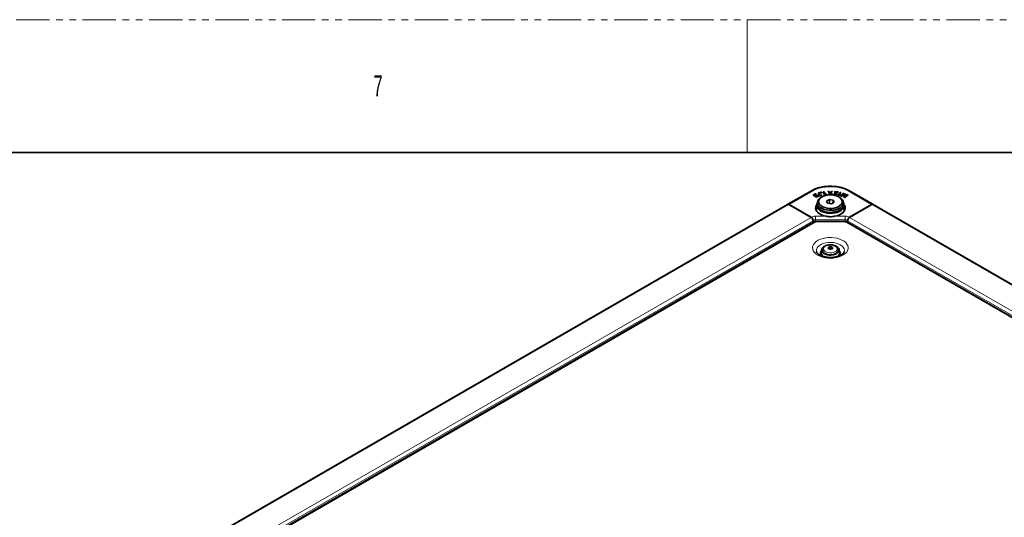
# Model space of a CAD drawing. Header units: millimetres. Extents: x 0 to 1118, y 0 to 864.
# Tile 173 of 256: x 140 to 329, y 768 to 864. Entities that reach past the tile are written whole.
import ezdxf

# ---------------------------------------------------------------- set-up
doc = ezdxf.new("R2010")
doc.units = ezdxf.units.MM
doc.linetypes.add('PHANTOM', pattern=[12.7, 6.35, -1.27, 1.27, -1.27, 1.27, -1.27])
doc.styles.add('SLDTEXTSTYLE1', font='TXT', dxfattribs={"width": 0.6})

msp = doc.modelspace()

# ---------------------------------------------------------------- linework, layer by layer
at = {"color": 7, "linetype": 'PHANTOM', "lineweight": 18}
msp.add_line((0, 863.6), (1117.6, 863.6), dxfattribs=at)
at = {"color": 7, "linetype": 'Continuous', "lineweight": 18}
for p, q in [((279.4, 863.6), (279.4, 838.2)), ((291.9261, 830.8667), (287.4215, 828.2662)), ((295.1689, 830.5343), (295.1708, 830.637)), ((295.3779, 830.535), (295.3759, 830.6376)), ((297.7776, 829.9997), (297.7762, 830.1028)), ((298.2875, 829.8472), (298.2857, 829.95)), ((303.1729, 828.2662), (298.6683, 830.8667)), ((157.3192, 753.1597), (287.3738, 828.2387)), ((287.1651, 828.2804), (287.1592, 828.2838)), ((303.2206, 828.2387), (398.2735, 773.3658)), ((303.4353, 828.2838), (303.4294, 828.2804)), ((161.5922, 750.693), (291.6468, 825.7719)), ((161.9457, 750.0806), (292.0003, 825.1596)), ((162.554, 749.9113), (292.3643, 824.8492)), ((292.4473, 826.0046), (294.4821, 826.0046)), ((292.4473, 826.0046), (292.4473, 825.3369)), ((298.1472, 825.3369), (292.4473, 825.3369)), ((292.4473, 825.3369), (292.4562, 824.9983)), ((292.6118, 824.9084), (292.6118, 825.0093)), ((292.6118, 824.9084), (297.9827, 824.9084)), ((296.1123, 826.0046), (298.1472, 826.0046)), ((297.9827, 824.9084), (297.9827, 825.0093)), ((298.1382, 824.9951), (298.1472, 825.3369)), ((298.1472, 826.0046), (298.1472, 825.3369)), ((298.2302, 824.8492), (393.0386, 770.1174)), ((298.5941, 825.1596), (393.6469, 770.2867)), ((298.9477, 825.7719), (394.0005, 770.8991))]:
    msp.add_line(p, q, dxfattribs=at)
at = {"color": 7, "linetype": 'Continuous', "lineweight": 35}
for p, q in [((12.7, 838.2), (1104.9, 838.2)), ((287.1697, 828.2899), (291.6779, 830.8924)), ((292.2425, 830.0851), (292.2403, 829.9832)), ((292.2617, 830.1446), (292.2605, 830.2477)), ((292.2707, 829.9135), (292.2725, 830.0162)), ((292.7622, 829.8327), (292.4376, 829.7058)), ((292.5665, 830.2241), (292.5171, 830.3065)), ((292.6219, 829.9167), (292.6207, 830.0179)), ((292.6727, 829.9397), (292.7622, 829.8327)), ((292.8955, 829.7733), (292.7303, 829.9634)), ((292.9635, 829.7999), (292.731, 830.0676)), ((292.765, 829.7302), (292.7622, 829.8327)), ((293.0039, 830.4731), (292.9985, 829.8992)), ((292.9985, 829.8992), (293.0516, 829.8346)), ((293.0061, 830.3702), (293.0016, 829.8955)), ((293.1881, 830.5236), (293.0039, 830.4731)), ((293.0061, 830.3702), (293.0039, 830.4731)), ((293.1842, 830.419), (293.0061, 830.3702)), ((293.0516, 829.8346), (293.6708, 830.0044)), ((293.1651, 829.8682), (293.1673, 829.9706)), ((293.1668, 829.8662), (293.1651, 829.8682)), ((293.1673, 829.9706), (293.1881, 830.5236)), ((293.1686, 829.9689), (293.1673, 829.9706)), ((293.1676, 829.8664), (293.1686, 829.9689)), ((293.6022, 830.0878), (293.1686, 829.9689)), ((293.6307, 830.5259), (293.413, 830.4705)), ((293.471, 830.5995), (293.4709, 830.5996)), ((293.4709, 830.4961), (293.471, 830.5995)), ((293.4709, 830.4961), (293.4709, 830.4961)), ((293.6011, 829.9853), (293.6022, 830.0878)), ((293.6708, 830.0044), (293.6022, 830.0878)), ((293.6231, 830.5037), (293.6241, 830.5545)), ((294.1257, 830.6881), (293.9437, 830.6643)), ((293.9437, 830.6643), (294.1694, 830.0905)), ((294.124, 830.5845), (293.9824, 830.566)), ((294.124, 830.5845), (294.1257, 830.6881)), ((294.3111, 830.1091), (294.124, 830.5845)), ((294.3128, 830.2123), (294.1257, 830.6881)), ((294.1694, 830.0905), (294.3269, 830.1112)), ((294.3112, 830.1091), (294.3128, 830.2123)), ((294.3159, 830.2127), (294.3128, 830.2123)), ((294.477, 830.2896), (294.3159, 830.2127)), ((294.3169, 830.1098), (294.3159, 830.2127)), ((294.4762, 830.1855), (294.3178, 830.11)), ((294.3269, 830.1112), (294.5414, 830.2117)), ((294.4762, 830.1855), (294.477, 830.2896)), ((294.4788, 830.1824), (294.4762, 830.1855)), ((294.5414, 830.2117), (294.477, 830.2896)), ((295.0549, 830.7579), (294.8323, 830.7573)), ((294.8323, 830.7573), (295.1566, 830.4459)), ((295.1566, 830.4459), (294.8503, 830.1471)), ((294.8503, 830.1471), (295.0714, 830.1478)), ((295.0537, 830.6546), (294.9395, 830.6543)), ((295.1591, 830.3439), (294.9578, 830.1475)), ((295.0537, 830.6546), (295.0549, 830.7579)), ((295.1689, 830.5343), (295.0537, 830.6546)), ((295.1708, 830.637), (295.0549, 830.7579)), ((295.0714, 830.1478), (295.1832, 830.274)), ((295.1591, 830.3439), (295.1566, 830.4459)), ((295.2655, 830.3765), (295.2685, 830.3765)), ((295.2753, 830.419), (295.2766, 830.5223)), ((295.283, 830.419), (295.2753, 830.419)), ((295.2815, 830.5223), (295.2766, 830.5223)), ((295.283, 830.419), (295.2815, 830.5223)), ((295.3574, 830.2745), (295.4729, 830.149)), ((295.4799, 830.7592), (295.3759, 830.6376)), ((295.4813, 830.6559), (295.3779, 830.535)), ((295.3877, 830.3482), (295.3902, 830.4502)), ((295.5886, 830.1494), (295.3877, 830.3482)), ((295.3902, 830.4502), (295.701, 830.7599)), ((295.694, 830.1497), (295.3902, 830.4502)), ((295.4729, 830.149), (295.694, 830.1497)), ((295.701, 830.7599), (295.4799, 830.7592)), ((295.4813, 830.6559), (295.4799, 830.7592)), ((295.597, 830.6562), (295.4813, 830.6559)), ((296.0034, 830.2145), (296.0013, 830.3168)), ((296.1319, 830.7302), (296.0981, 830.6399)), ((296.0981, 830.6399), (296.5073, 830.5889)), ((296.8078, 830.6458), (296.1319, 830.7302)), ((296.1334, 830.6355), (296.1319, 830.7302)), ((296.1926, 830.2555), (296.1905, 830.1532)), ((296.3349, 830.082), (296.3354, 830.1853)), ((296.5066, 830.5871), (296.403, 830.5546)), ((296.4041, 830.4515), (296.403, 830.5546)), ((296.5073, 830.5889), (296.5066, 830.5871)), ((296.5086, 830.4842), (296.5066, 830.5871)), ((296.5099, 830.4877), (296.5073, 830.5889)), ((296.71, 830.5547), (296.5075, 830.5799)), ((296.5926, 830.1226), (296.5662, 830.2064)), ((296.6415, 830.5313), (296.7829, 830.5795)), ((297.1402, 830.5788), (296.7766, 830.0292)), ((296.7766, 830.0292), (296.9275, 829.9959)), ((296.7829, 830.5795), (296.8078, 830.6458)), ((297.1415, 830.4751), (296.8376, 830.0158)), ((296.9275, 829.9959), (297.2025, 830.0109)), ((297.0107, 830.0005), (297.013, 830.0846)), ((297.013, 830.0846), (297.3145, 830.5404)), ((297.0159, 830.084), (297.013, 830.0846)), ((297.0157, 830.0007), (297.0159, 830.084)), ((297.2238, 830.0963), (297.0159, 830.084)), ((297.3145, 830.5404), (297.1402, 830.5788)), ((297.1415, 830.4751), (297.1402, 830.5788)), ((297.2548, 830.4502), (297.1415, 830.4751)), ((297.2025, 830.0109), (297.2238, 830.0963)), ((297.7276, 830.4406), (297.2194, 829.9044)), ((297.2194, 829.9044), (297.4322, 829.8277)), ((297.7284, 830.3367), (297.2934, 829.8777)), ((297.4322, 829.8277), (297.7803, 829.9903)), ((297.4485, 829.8421), (297.4515, 829.9445)), ((297.4559, 829.8394), (297.4485, 829.8421)), ((297.4556, 829.943), (297.4515, 829.9445)), ((297.4559, 829.8394), (297.4556, 829.943)), ((297.6762, 830.1656), (297.8872, 830.383)), ((297.8872, 830.383), (297.7276, 830.4406)), ((297.7284, 830.3367), (297.7276, 830.4406)), ((297.8128, 830.3063), (297.7284, 830.3367)), ((298.1492, 830.28), (297.7762, 830.1028)), ((298.0314, 830.1203), (297.7776, 829.9997)), ((297.9567, 829.9278), (297.8485, 829.6775)), ((297.9588, 829.8254), (297.8886, 829.663)), ((297.9588, 829.8254), (297.9567, 829.9278)), ((298.0639, 829.5998), (298.6838, 830.0957)), ((298.0649, 830.1386), (298.0686, 830.1372)), ((298.1494, 830.1763), (298.0677, 830.1375)), ((298.0712, 830.0356), (298.0686, 830.1372)), ((298.2755, 830.2344), (298.1492, 830.28)), ((298.1494, 830.1763), (298.1492, 830.28)), ((298.2353, 830.1453), (298.1494, 830.1763)), ((298.1562, 829.9701), (298.2755, 830.2344)), ((298.5309, 830.1508), (298.2857, 829.95)), ((298.5315, 830.0471), (298.2875, 829.8472)), ((298.6838, 830.0957), (298.5309, 830.1508)), ((298.5315, 830.0471), (298.5309, 830.1508)), ((298.5946, 830.0243), (298.5315, 830.0471)), ((298.9166, 830.8924), (303.4247, 828.2899)), ((157.0692, 753.1845), (287.1238, 828.2634)), ((287.1486, 828.2777), (287.1248, 828.264)), ((287.1486, 828.2777), (287.1592, 828.2838)), ((287.1514, 828.2761), (287.1486, 828.2777)), ((287.1592, 828.2838), (287.1697, 828.2899)), ((287.1803, 828.2838), (287.1697, 828.2899)), ((287.3738, 828.2387), (291.6468, 825.7719)), ((291.6376, 825.8323), (287.4215, 828.2662)), ((292.4376, 829.7058), (292.5272, 829.6293)), ((292.765, 829.7302), (292.5209, 829.6348)), ((292.5272, 829.6293), (292.9635, 829.7999)), ((292.6597, 828.0835), (292.6597, 827.0138)), ((292.7972, 828.5938), (292.7972, 828.1855)), ((293.706, 829.7163), (293.5292, 829.6142)), ((295.1059, 829.2102), (294.5831, 828.9084)), ((294.5831, 828.9084), (294.7745, 828.4962)), ((294.7745, 828.4962), (295.4886, 828.3857)), ((295.82, 829.0997), (295.1059, 829.2102)), ((295.1083, 828.4445), (295.1059, 829.2102)), ((295.4886, 828.3857), (296.0113, 828.6875)), ((295.8154, 828.5744), (295.82, 829.0997)), ((296.0113, 828.6875), (295.82, 829.0997)), ((297.0653, 829.6142), (296.8885, 829.7163)), ((297.7972, 828.1855), (297.7972, 828.5938)), ((297.8485, 829.6775), (298.0639, 829.5998)), ((297.9347, 827.0138), (297.9347, 828.0835)), ((298.026, 829.6337), (298.0286, 829.7364)), ((298.0322, 829.6317), (298.026, 829.6337)), ((298.0315, 829.7355), (298.0286, 829.7364)), ((298.0322, 829.6317), (298.0315, 829.7355)), ((303.2206, 828.2387), (298.9477, 825.7719)), ((298.9568, 825.8323), (303.1729, 828.2662)), ((303.4247, 828.2899), (303.4142, 828.2838)), ((303.4247, 828.2899), (303.4353, 828.2838)), ((303.4353, 828.2838), (303.4458, 828.2777)), ((303.4458, 828.2777), (303.4431, 828.2761)), ((303.4458, 828.2777), (303.4696, 828.264)), ((303.4706, 828.2634), (398.5235, 773.3906)), ((292.6597, 827.2453), (292.6017, 827.125)), ((297.9927, 827.125), (297.9347, 827.2453)), ((292.0893, 824.8764), (162.2791, 749.9386)), ((292.0003, 825.1596), (292.0003, 824.8251)), ((292.0003, 824.8932), (292.0031, 824.8267)), ((297.9827, 825.0093), (292.6118, 825.0093)), ((295.2604, 825.917), (295.9552, 825.9794)), ((393.3136, 770.1447), (298.5051, 824.8764)), ((298.5941, 824.8932), (298.5913, 824.8267)), ((298.5941, 825.1596), (298.5941, 824.8251)), ((292.6391, 819.2665), (292.6457, 819.2368)), ((293.6127, 819.6092), (293.5503, 818.9989)), ((293.7972, 819.5614), (293.7972, 819.3885)), ((294.9269, 820.084), (294.9269, 819.8154)), ((295.3295, 819.7686), (295.168, 819.7234)), ((295.3295, 820.1967), (295.3295, 819.7686)), ((295.425, 819.7312), (295.3295, 819.7686)), ((296.7972, 819.3885), (296.7972, 819.5614)), ((297.0442, 818.9989), (296.9818, 819.6092))]:
    msp.add_line(p, q, dxfattribs=at)
at = {"color": 7, "linetype": 'Continuous', "lineweight": 35, "flags": 128}
for points in [[(292.5158, 830.2177), (292.5163, 830.2547), (292.5171, 830.3065)], [(292.7303, 829.9634), (292.7307, 830.0155), (292.731, 830.0676)], [(296.8882, 829.7164), (296.5354, 829.8825), (296.1319, 830.0042), (295.6942, 830.0765), (295.2402, 830.0964), (294.7886, 830.0632), (294.3578, 829.9782), (293.9655, 829.8449), (293.6277, 829.6687), (293.3582, 829.4569), (293.1682, 829.2181), (293.0653, 828.962), (293.0537, 828.6993), (293.134, 828.4406), (293.3029, 828.1966), (293.5534, 827.9771), (293.8754, 827.7913), (294.2555, 827.6467), (294.6783, 827.5492), (295.1264, 827.5028), (295.5815, 827.5095), (296.025, 827.5689), (296.4386, 827.6786), (296.8056, 827.8341), (297.1108, 828.0292), (297.3417, 828.2556), (297.489, 828.5043), (297.5465, 828.765), (297.5119, 829.0271), (297.3867, 829.2798), (297.1759, 829.5127), (296.8882, 829.7164)], [(293.4709, 830.4961), (293.4709, 830.5354), (293.4709, 830.5675), (293.4709, 830.5996)], [(296.5646, 830.1025), (296.5654, 830.1545), (296.5662, 830.2064)], [(294.4821, 826.0046), (294.0136, 826.1128), (293.5857, 826.2673), (293.2119, 826.463), (292.9042, 826.6939), (292.6722, 826.9526), (292.5232, 827.2309), (292.4621, 827.5201), (292.4907, 827.8109), (292.6081, 828.0943), (292.6655, 828.1842)], [(292.6597, 828.0522), (292.6555, 828.045), (292.5401, 827.7666), (292.512, 827.4809), (292.5721, 827.1968), (292.7184, 826.9234), (292.9463, 826.6693), (293.2487, 826.4424), (293.3445, 826.3853)], [(297.7972, 828.5687), (297.8647, 828.4321), (297.9319, 828.1538), (297.9094, 827.8731), (297.798, 827.5996), (297.6014, 827.3426), (297.3263, 827.1108), (296.9822, 826.9121), (296.5806, 826.7533), (296.1354, 826.6398), (295.6616, 826.5755), (295.1754, 826.5625), (294.6934, 826.6013), (294.2319, 826.6906), (293.8067, 826.8273), (293.4322, 827.0068), (293.1213, 827.223), (292.8845, 827.4685), (292.7298, 827.7349), (292.6625, 828.0131), (292.685, 828.2938), (292.7964, 828.5673), (292.7972, 828.5687)], [(292.7972, 828.33), (292.7911, 828.289), (292.8025, 828.0133), (292.904, 827.7439), (293.0921, 827.4904), (293.3598, 827.2621), (293.6975, 827.0671), (294.0931, 826.9125), (294.5322, 826.804), (294.9989, 826.7454), (295.4765, 826.7388), (295.9475, 826.7845), (296.395, 826.8809), (296.8029, 827.0244), (297.1564, 827.2099), (297.4426, 827.4306), (297.6513, 827.6787), (297.7749, 827.945), (297.809, 828.2201), (297.7972, 828.33)], [(297.065, 829.6143), (297.3676, 829.4027), (297.5954, 829.1619), (297.7401, 828.9006), (297.7965, 828.6282), (297.7626, 828.3545), (297.6396, 828.0895), (297.4319, 827.8427), (297.1471, 827.623), (296.7954, 827.4384), (296.3896, 827.2956), (295.9443, 827.1998), (295.4756, 827.1543), (295.0004, 827.1608), (294.536, 827.2191), (294.0991, 827.3271), (293.7055, 827.4809), (293.3694, 827.6749), (293.103, 827.9021), (292.9159, 828.1544), (292.8149, 828.4225), (292.8036, 828.6968), (292.8824, 828.9673), (293.0485, 829.2244), (293.2959, 829.4587), (293.5292, 829.6142)], [(293.5295, 827.165), (293.896, 826.9903), (294.3131, 826.8588), (294.7658, 826.7753), (295.2377, 826.7427), (295.7118, 826.7623), (296.1709, 826.8333), (296.5984, 826.9532), (296.9789, 827.1176), (297.2986, 827.3206), (297.5459, 827.5549), (297.712, 827.812), (297.7909, 828.0826), (297.7972, 828.1855)], [(297.9289, 828.1842), (297.9864, 828.0943), (298.1038, 827.8109), (298.1324, 827.5201), (298.0712, 827.2309), (297.9223, 826.9526), (297.6903, 826.6939), (297.3825, 826.463), (297.0088, 826.2673), (296.5809, 826.1128), (296.1123, 826.0046)], [(297.2499, 826.3853), (297.3458, 826.4424), (297.6481, 826.6693), (297.876, 826.9234), (298.0223, 827.1968), (298.0824, 827.4809), (298.0543, 827.7666), (297.939, 828.045), (297.9347, 828.0522)], [(294.3502, 818.7455), (294.0537, 818.8933), (293.8241, 819.0766), (293.674, 819.2855), (293.6114, 819.5088), (293.6396, 819.7344), (293.7573, 819.9502), (293.9579, 820.1444), (294.2308, 820.3068), (294.5071, 820.4126)], [(293.9658, 820.0375), (293.8966, 819.9676), (293.7649, 819.762), (293.7223, 819.5442), (293.7712, 819.3268), (293.9088, 819.1226), (294.1271, 818.9432), (294.4134, 818.7992)], [(293.7624, 819.3477), (293.7649, 819.3537), (293.7984, 819.4229)], [(293.7972, 819.3885), (293.804, 819.3061), (293.821, 819.2348)], [(296.1713, 820.3851), (296.4, 820.2892), (296.6648, 820.1225), (296.8559, 819.9251), (296.963, 819.7075), (296.9803, 819.4815), (296.9069, 819.2593), (296.7467, 819.0529), (296.5083, 818.8734), (296.2046, 818.7305), (295.8521, 818.6318), (295.4696, 818.5827), (295.0778, 818.5859), (294.6979, 818.6411), (294.3502, 818.7455), (294.3502, 818.7455)], [(294.4134, 818.7992), (294.751, 818.699), (295.1204, 818.6483), (295.5001, 818.6501), (295.868, 818.7044), (296.2027, 818.8078), (296.4848, 818.9546), (296.6979, 819.136), (296.8295, 819.3416), (296.8722, 819.5594), (296.8233, 819.7767), (296.6857, 819.981), (296.5609, 820.0945)], [(296.7734, 819.2348), (296.7965, 819.3622), (296.7972, 819.3885)], [(296.796, 819.4229), (296.8233, 819.3685), (296.832, 819.3477)]]:
    msp.add_lwpolyline(points, dxfattribs=at)
at = {"color": 7, "linetype": 'Continuous', "lineweight": 18, "flags": 128}
for points in [[(292.8814, 818.5654), (293.3002, 818.3598), (293.7707, 818.1956), (294.2808, 818.0771), (294.8172, 818.0073), (295.366, 817.9881), (295.9131, 818.0201), (296.4442, 818.1022), (296.9456, 818.2325), (297.4043, 818.4075), (297.8084, 818.6227), (298.1475, 818.8726), (298.4127, 819.1506), (298.5973, 819.4496), (298.6964, 819.7618), (298.7075, 820.0792), (298.6303, 820.3934), (298.4667, 820.6965), (298.221, 820.9804), (297.8996, 821.238), (297.5108, 821.4624), (297.0647, 821.6479), (296.5728, 821.7898), (296.0479, 821.8842), (295.5035, 821.9288), (294.9538, 821.9224), (294.413, 821.8652), (293.895, 821.7586), (293.4134, 821.6055), (292.9806, 821.4097), (292.6078, 821.1764), (292.3046, 820.9116), (292.079, 820.6222), (291.9367, 820.3156), (291.8814, 819.9998), (291.9146, 819.6829), (292.0354, 819.3733), (292.2407, 819.0788), (292.5251, 818.8072), (292.8814, 818.5654)], [(297.9545, 819.2627), (297.9714, 819.5211), (297.9031, 819.8035), (297.7461, 820.0739), (297.5058, 820.3231), (297.1902, 820.5425), (296.8101, 820.7247), (296.3785, 820.8635), (295.9101, 820.9541), (295.4209, 820.9935), (294.9274, 820.9803), (294.4465, 820.915), (293.9946, 820.7998), (293.587, 820.6387), (293.2377, 820.437), (292.9585, 820.2017), (292.759, 819.9408), (292.6459, 819.6632), (292.6231, 819.3784), (292.6391, 819.2665)], [(294.5576, 819.143), (294.8652, 819.0539), (295.2021, 819.0139), (295.5456, 819.0255), (295.8721, 819.0881), (296.1595, 819.1973), (296.3881, 819.3458), (296.5423, 819.5233), (296.6117, 819.7178), (296.5915, 819.9161), (296.4832, 820.1046), (296.2939, 820.2705), (296.0368, 820.4025), (295.7293, 820.4915), (295.3923, 820.5316), (295.0489, 820.5199), (294.7223, 820.4573), (294.435, 820.3481), (294.2064, 820.1997), (294.0521, 820.0221), (293.9827, 819.8276), (294.0029, 819.6293), (294.1113, 819.4408), (294.3005, 819.275), (294.5576, 819.143)], [(296.7972, 819.5662), (296.779, 819.4269), (296.6745, 819.2183), (296.4835, 819.0314), (296.2179, 818.8777), (295.8944, 818.767), (295.5335, 818.7063), (295.1577, 818.6992), (294.7907, 818.7463), (294.4555, 818.8447)]]:
    msp.add_lwpolyline(points, dxfattribs=at)
at = {"color": 7, "linetype": 'Continuous', "lineweight": 35}
for centre, radius, start, end in [((287.2274, 828.0342), 0.2515, 54.381827, 114.313952), ((294.0305, 828.2975), 1.2383, 185.186551, 246.13359), ((303.3671, 828.0342), 0.2515, 65.686048, 125.618173), ((291.2327, 825.1246), 0.7684, 2.605478, 57.394522), ((299.3617, 825.1246), 0.7684, 122.605478, 177.394522), ((294.332, 818.9788), 0.782, 178.52814, 239.562411), ((307.6526, 818.3586), 12.8421, 172.278601, 173.437046), ((293.6125, 816.005), 4.0307, 65.79668, 71.452313), ((296.2877, 815.9969), 4.3077, 102.852684, 108.415938), ((296.6258, 815.5943), 4.3077, 102.852684, 108.415938), ((294.0474, 816.3753), 4.0307, 65.79668, 71.452313), ((308.4256, 818.3263), 12.8421, 172.278601, 173.437046), ((296.2473, 818.9893), 0.797, 302.76854, 0.688494)]:
    msp.add_arc(centre, radius, start, end, dxfattribs=at)
at = {"color": 7, "linetype": 'Continuous', "lineweight": 18}
for centre, radius, start, end in [((292.2032, 824.6243), 0.2766, 54.382423, 114.307119), ((292.6017, 824.4035), 0.505, 88.855903, 118.040239), ((297.9928, 824.4035), 0.505, 61.959761, 91.144097), ((298.3913, 824.6243), 0.2766, 65.692881, 125.617577), ((294.1024, 818.9414), 0.7357, 133.151211, 222.247856), ((294.661, 819.6954), 0.8752, 189.328486, 256.420706), ((296.4731, 818.9403), 0.7495, 316.996994, 45.853263)]:
    msp.add_arc(centre, radius, start, end, dxfattribs=at)
at = {"color": 7, "linetype": 'Continuous', "lineweight": 35}
for centre, major_axis, start_param, end_param in [((287.4153, 827.8544), (-0.2433, 0.4369), 5.50690649, 6.29230465), ((303.1791, 827.8544), (0.2433, 0.4369), 6.27406596, 7.05946412)]:
    msp.add_ellipse(centre, major_axis=major_axis, ratio=0.58736705, start_param=start_param, end_param=end_param, dxfattribs=at)
for points, knots in [([(291.6778, 830.8924), (291.8005, 830.9584), (292.1343, 831.1379), (292.7625, 831.3798), (293.5599, 831.5861), (294.4168, 831.7124), (295.363, 831.7582), (296.3092, 831.7024), (297.2115, 831.5469), (298.0949, 831.3032), (298.6174, 831.042), (298.9166, 830.8924)], [0, 0, 0, 0, 0.06270516, 0.17057996, 0.28166503, 0.38942844, 0.50041679, 0.63526962, 0.74228445, 0.85242448, 1, 1, 1, 1]), ([(292.2605, 830.2477), (292.2055, 830.2213), (292.1185, 830.1797), (292.0611, 830.0963), (292.0547, 830.0258), (292.0849, 829.9752), (292.111, 829.9508), (292.1167, 829.9455)], [0, 0, 0, 0, 0.34885313, 0.55093203, 0.75333106, 0.94633285, 1, 1, 1, 1]), ([(292.2617, 830.1446), (292.2054, 830.1187), (292.1209, 830.0798), (292.0874, 830.0217), (292.0762, 830.0023)], [0, 0, 0, 0, 0.66670783, 1, 1, 1, 1]), ([(292.1167, 829.9455), (292.1319, 829.934), (292.1665, 829.9075), (292.2415, 829.8776), (292.3163, 829.8649), (292.3602, 829.865), (292.3722, 829.865)], [0, 0, 0, 0, 0.247593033, 0.566284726, 0.881741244, 1, 1, 1, 1]), ([(292.2707, 829.9135), (292.2598, 829.926), (292.2409, 829.9476), (292.2353, 829.9733), (292.2404, 829.9832), (292.2404, 829.9832)], [0, 0, 0, 0, 0.57694384, 0.9979419, 1, 1, 1, 1]), ([(292.2725, 830.0162), (292.2611, 830.0288), (292.2413, 830.0505), (292.2396, 830.0858), (292.259, 830.12), (292.2955, 830.1526), (292.334, 830.1695), (292.351, 830.1769)], [0, 0, 0, 0, 0.22660276, 0.3896557, 0.55248466, 0.80170684, 1, 1, 1, 1]), ([(292.5171, 830.3065), (292.4932, 830.3042), (292.4454, 830.2997), (292.3575, 830.2814), (292.2986, 830.261), (292.2605, 830.2477)], [0, 0, 0, 0, 0.26085078, 0.52126996, 1, 1, 1, 1]), ([(292.6207, 830.0179), (292.5765, 830.0022), (292.5139, 829.9799), (292.42, 829.9694), (292.3562, 829.9745), (292.3044, 829.9919), (292.2823, 830.0087), (292.2725, 830.0162)], [0, 0, 0, 0, 0.39340457, 0.55678714, 0.72129225, 0.87622271, 1, 1, 1, 1]), ([(292.351, 830.1769), (292.3724, 830.1845), (292.416, 830.1997), (292.4889, 830.2157), (292.5404, 830.2213), (292.5665, 830.2241)], [0, 0, 0, 0, 0.323521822, 0.657860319, 1, 1, 1, 1]), ([(292.3722, 829.865), (292.3955, 829.866), (292.442, 829.8681), (292.5253, 829.8832), (292.5799, 829.9018), (292.6143, 829.9136)], [0, 0, 0, 0, 0.26921766, 0.5387715, 1, 1, 1, 1]), ([(292.6143, 829.9136), (292.6194, 829.9156), (292.6294, 829.9197), (292.6493, 829.9282), (292.6634, 829.9351), (292.6727, 829.9397)], [0, 0, 0, 0, 0.25028992, 0.50060717, 1, 1, 1, 1]), ([(292.731, 830.0676), (292.7223, 830.063), (292.705, 830.0539), (292.6685, 830.0371), (292.6398, 830.0256), (292.6207, 830.0179)], [0, 0, 0, 0, 0.25114657, 0.50236372, 1, 1, 1, 1]), ([(292.7303, 829.9634), (292.7216, 829.9589), (292.7042, 829.9499), (292.6856, 829.9411), (292.6756, 829.937), (292.6751, 829.9368)], [0, 0, 0, 0, 0.488528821, 0.977166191, 1, 1, 1, 1]), ([(293.4709, 830.5996), (293.4562, 830.5956), (293.4305, 830.5887), (293.4041, 830.5704), (293.3911, 830.5499), (293.3897, 830.5287), (293.396, 830.5154), (293.3988, 830.5095)], [0, 0, 0, 0, 0.24964704, 0.43883729, 0.62775809, 0.83382104, 1, 1, 1, 1]), ([(293.3988, 830.5095), (293.4062, 830.5002), (293.4189, 830.4842), (293.4522, 830.4678), (293.4875, 830.4601), (293.5222, 830.4596), (293.5429, 830.4629), (293.5521, 830.4644)], [0, 0, 0, 0, 0.27407628, 0.46958705, 0.66584719, 0.85149868, 1, 1, 1, 1]), ([(293.4709, 830.4961), (293.4553, 830.4927), (293.439, 830.4891), (293.4286, 830.4816), (293.4281, 830.4813)], [0, 0, 0, 0, 0.95759133, 1, 1, 1, 1]), ([(293.5939, 830.4792), (293.5853, 830.4839), (293.5675, 830.4936), (293.5317, 830.5008), (293.4982, 830.5004), (293.4786, 830.4974), (293.4709, 830.4961)], [0, 0, 0, 0, 0.26136981, 0.5461228, 0.82182917, 1, 1, 1, 1]), ([(293.6241, 830.5545), (293.6168, 830.5637), (293.604, 830.5798), (293.5697, 830.5961), (293.533, 830.6041), (293.4987, 830.6038), (293.4788, 830.6007), (293.471, 830.5995)], [0, 0, 0, 0, 0.27109458, 0.47405431, 0.6772857, 0.87404945, 1, 1, 1, 1]), ([(293.5521, 830.4644), (293.5687, 830.469), (293.5967, 830.4769), (293.6222, 830.4978), (293.6331, 830.5191), (293.632, 830.5386), (293.6263, 830.5501), (293.6241, 830.5545)], [0, 0, 0, 0, 0.28373686, 0.47936417, 0.67497614, 0.87626559, 1, 1, 1, 1]), ([(295.2753, 830.419), (295.264, 830.4319), (295.2415, 830.4578), (295.2057, 830.4961), (295.1812, 830.5216), (295.1689, 830.5343)], [0, 0, 0, 0, 0.33152175, 0.66571886, 1, 1, 1, 1]), ([(295.2766, 830.5223), (295.2654, 830.5352), (295.2429, 830.561), (295.2073, 830.5991), (295.183, 830.6243), (295.1708, 830.637)], [0, 0, 0, 0, 0.33333648, 0.66662769, 1, 1, 1, 1]), ([(295.1832, 830.274), (295.1944, 830.2869), (295.2147, 830.3102), (295.2416, 830.3445), (295.2575, 830.3658), (295.2655, 830.3765)], [0, 0, 0, 0, 0.38320347, 0.69152861, 1, 1, 1, 1]), ([(295.2685, 830.3765), (295.2794, 830.3636), (295.2993, 830.3399), (295.3289, 830.3059), (295.3479, 830.285), (295.3574, 830.2745)], [0, 0, 0, 0, 0.37914199, 0.68954218, 1, 1, 1, 1]), ([(295.3759, 830.6376), (295.3647, 830.6247), (295.3425, 830.5993), (295.3098, 830.5612), (295.291, 830.5353), (295.2815, 830.5223)], [0, 0, 0, 0, 0.33943573, 0.66949606, 1, 1, 1, 1]), ([(295.3779, 830.535), (295.3666, 830.5221), (295.3443, 830.4965), (295.3115, 830.4582), (295.2925, 830.432), (295.283, 830.419)], [0, 0, 0, 0, 0.337421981, 0.668483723, 1, 1, 1, 1]), ([(296.0013, 830.3168), (295.9964, 830.2915), (295.9871, 830.2439), (296.033, 830.1796), (296.115, 830.1322), (296.1983, 830.1116), (296.2514, 830.1035), (296.2641, 830.1015)], [0, 0, 0, 0, 0.254989, 0.48026143, 0.67765442, 0.92277708, 1, 1, 1, 1]), ([(296.403, 830.5546), (296.3601, 830.5397), (296.2742, 830.5099), (296.1544, 830.4577), (296.048, 830.3961), (296.0164, 830.3425), (296.0013, 830.3168)], [0, 0, 0, 0, 0.25393017, 0.50811901, 0.76403734, 1, 1, 1, 1]), ([(296.4041, 830.4515), (296.3611, 830.4366), (296.2752, 830.4067), (296.1562, 830.3543), (296.0603, 830.3013), (296.0337, 830.2583), (296.0241, 830.2429)], [0, 0, 0, 0, 0.28008775, 0.56046233, 0.84278307, 1, 1, 1, 1]), ([(296.3354, 830.1853), (296.3093, 830.1897), (296.2682, 830.1967), (296.2211, 830.2177), (296.1961, 830.2435), (296.1849, 830.2734), (296.191, 830.2941), (296.1938, 830.3038)], [0, 0, 0, 0, 0.28584713, 0.45102861, 0.61718531, 0.81866246, 1, 1, 1, 1]), ([(296.1938, 830.3038), (296.2049, 830.3213), (296.2319, 830.3639), (296.3303, 830.4153), (296.4692, 830.4722), (296.5774, 830.5093), (296.6415, 830.5313)], [0, 0, 0, 0, 0.156835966, 0.382214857, 0.633720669, 1, 1, 1, 1]), ([(296.2641, 830.1015), (296.2972, 830.0985), (296.385, 830.0904), (296.4995, 830.099), (296.5714, 830.1172), (296.5926, 830.1226)], [0, 0, 0, 0, 0.29882136, 0.79387956, 1, 1, 1, 1]), ([(296.5662, 830.2064), (296.543, 830.2009), (296.5013, 830.1909), (296.4237, 830.1798), (296.3695, 830.1831), (296.3354, 830.1853)], [0, 0, 0, 0, 0.31714354, 0.57050014, 1, 1, 1, 1]), ([(297.4515, 829.9445), (297.478, 829.969), (297.5304, 830.0175), (297.604, 830.0917), (297.6521, 830.141), (297.6762, 830.1656)], [0, 0, 0, 0, 0.33781963, 0.66888192, 1, 1, 1, 1]), ([(297.7762, 830.1028), (297.7374, 830.0846), (297.6632, 830.0498), (297.5564, 829.9965), (297.4892, 829.9609), (297.4556, 829.943)], [0, 0, 0, 0, 0.354154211, 0.676980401, 1, 1, 1, 1]), ([(297.7776, 829.9997), (297.7388, 829.9815), (297.6644, 829.9466), (297.5572, 829.8931), (297.4896, 829.8573), (297.4559, 829.8394)], [0, 0, 0, 0, 0.35287512, 0.67633982, 1, 1, 1, 1]), ([(297.7803, 829.9903), (297.8184, 830.009), (297.8861, 830.0422), (297.9804, 830.0921), (298.0367, 830.1231), (298.0649, 830.1386)], [0, 0, 0, 0, 0.39131134, 0.69560048, 1, 1, 1, 1]), ([(298.0686, 830.1372), (298.0526, 830.1098), (298.0242, 830.0616), (297.9876, 829.9916), (297.967, 829.949), (297.9567, 829.9278)], [0, 0, 0, 0, 0.39514412, 0.69750598, 1, 1, 1, 1]), ([(298.0712, 830.0356), (298.0552, 830.0083), (298.0267, 829.9599), (297.9899, 829.8897), (297.9692, 829.8468), (297.9588, 829.8254)], [0, 0, 0, 0, 0.39354523, 0.69670505, 1, 1, 1, 1]), ([(298.0286, 829.7364), (298.0452, 829.7636), (298.0771, 829.8157), (298.1192, 829.8938), (298.1438, 829.9446), (298.1562, 829.9701)], [0, 0, 0, 0, 0.35334565, 0.67656809, 1, 1, 1, 1]), ([(298.2857, 829.95), (298.2572, 829.9262), (298.2002, 829.8788), (298.1155, 829.8073), (298.0595, 829.7594), (298.0315, 829.7355)], [0, 0, 0, 0, 0.333206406, 0.666598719, 1, 1, 1, 1]), ([(298.2875, 829.8472), (298.259, 829.8235), (298.2018, 829.7758), (298.1167, 829.704), (298.0604, 829.6558), (298.0322, 829.6317)], [0, 0, 0, 0, 0.331774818, 0.665882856, 1, 1, 1, 1]), ([(291.97, 825.336), (291.9673, 825.3554), (291.9575, 825.4244), (291.901, 825.5501), (291.809, 825.6904), (291.7145, 825.7836), (291.6562, 825.8205), (291.6376, 825.8323)], [0, 0, 0, 0, 0.10091585, 0.35887355, 0.61772801, 0.8780645, 1, 1, 1, 1]), ([(292.6118, 825.0093), (292.5577, 825.007), (292.4091, 825.0006), (292.2307, 824.9513), (292.1195, 824.8924), (292.0893, 824.8764)], [0, 0, 0, 0, 0.29372794, 0.80816513, 1, 1, 1, 1]), ([(296.1123, 826.0046), (295.9671, 825.9784), (295.672, 825.925), (295.1145, 825.8971), (294.7224, 825.9638), (294.4821, 826.0046)], [0, 0, 0, 0, 0.27272904, 0.55423414, 1, 1, 1, 1]), ([(298.5051, 824.8764), (298.4526, 824.9027), (298.3273, 824.9654), (298.1459, 825.004), (298.0224, 825.008), (297.9827, 825.0093)], [0, 0, 0, 0, 0.32847026, 0.78426378, 1, 1, 1, 1]), ([(298.9568, 825.8323), (298.9168, 825.8046), (298.8369, 825.7492), (298.7322, 825.6166), (298.6528, 825.4689), (298.63, 825.3704), (298.6192, 825.3237)], [0, 0, 0, 0, 0.25625514, 0.5125157, 0.76854094, 1, 1, 1, 1]), ([(295.2024, 820.5394), (295.1908, 820.5397), (295.0643, 820.5427), (294.8251, 820.5015), (294.5063, 820.4129), (294.2252, 820.2708), (294.007, 820.0917), (293.8662, 819.8849), (293.7966, 819.7006), (293.8049, 819.5885), (293.8077, 819.5508)], [0, 0, 0, 0, 0.01599358, 0.17373828, 0.33266332, 0.4939146, 0.65809963, 0.79859631, 0.93241936, 1, 1, 1, 1]), ([(296.7881, 819.5682), (296.7904, 819.5929), (296.8003, 819.6944), (296.7354, 819.8689), (296.6053, 820.0697), (296.4083, 820.2427), (296.1537, 820.3847), (295.8491, 820.4859), (295.5244, 820.543), (295.3058, 820.5406), (295.2024, 820.5394)], [0, 0, 0, 0, 0.04123963, 0.16996852, 0.29817655, 0.43279364, 0.5753955, 0.72209167, 0.86866866, 1, 1, 1, 1]), ([(293.2563, 818.6026), (293.2088, 818.6313), (293.0712, 818.7148), (292.8912, 818.8605), (292.7443, 819.027), (292.6649, 819.1652), (292.6498, 819.2334), (292.6431, 819.2638)], [0, 0, 0, 0, 0.12097325, 0.35065961, 0.57996421, 0.81263465, 1, 1, 1, 1]), ([(297.9537, 819.2638), (297.9536, 819.2616), (297.9517, 819.222), (297.9116, 819.1316), (297.811, 818.9744), (297.6373, 818.8005), (297.3907, 818.6252), (297.0834, 818.4653), (296.722, 818.3286), (296.3157, 818.222), (295.8763, 818.1512), (295.4174, 818.1198), (294.9536, 818.1298), (294.5003, 818.1809), (294.0722, 818.2706), (293.6842, 818.3942), (293.4194, 818.5114), (293.289, 818.5843), (293.2563, 818.6026)], [0, 0, 0, 0, 0.004333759, 0.075960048, 0.14211987, 0.212714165, 0.280964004, 0.349027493, 0.417581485, 0.486876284, 0.556832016, 0.627247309, 0.697880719, 0.76845999, 0.838668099, 0.90825996, 0.977026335, 1, 1, 1, 1])]:
    msp.add_open_spline(points, degree=3, knots=knots, dxfattribs=at)
at = {"color": 7, "linetype": 'Continuous', "lineweight": 18}
for points in [[(291.6778, 830.8924), (291.695, 830.9002), (291.7293, 830.9157), (291.7909, 830.9167), (291.8571, 830.9025), (291.9031, 830.8786), (291.9261, 830.8667)], [(298.9166, 830.8924), (298.8995, 830.9002), (298.8652, 830.9157), (298.8035, 830.9167), (298.7373, 830.9025), (298.6913, 830.8786), (298.6683, 830.8667)]]:
    msp.add_open_spline(points, degree=3, dxfattribs=at)
for points, knots in [([(298.6683, 830.8667), (298.3896, 831.0062), (297.9059, 831.2482), (297.0818, 831.4769), (296.242, 831.6241), (295.3623, 831.6767), (294.483, 831.6336), (293.6883, 831.5167), (292.9415, 831.3219), (292.3539, 831.0969), (292.0405, 830.9282), (291.9261, 830.8667)], [0, 0, 0, 0, 0.14765208, 0.25620484, 0.36477639, 0.49958854, 0.60894218, 0.71829183, 0.82774187, 0.93717563, 1, 1, 1, 1]), ([(291.6376, 825.8323), (291.6474, 825.837), (291.7642, 825.8933), (292.0259, 825.9808), (292.3066, 825.9967), (292.4473, 826.0046)], [0, 0, 0, 0, 0.043456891, 0.520805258, 1, 1, 1, 1]), ([(292.4473, 825.3369), (292.362, 825.3335), (292.1947, 825.3267), (292.0545, 825.2718), (291.9857, 825.2449)], [0, 0, 0, 0, 0.50936121, 1, 1, 1, 1]), ([(298.1472, 826.0046), (298.2873, 825.9967), (298.5674, 825.9809), (298.8294, 825.8937), (298.9466, 825.8372), (298.9568, 825.8323)], [0, 0, 0, 0, 0.47730129, 0.95460631, 1, 1, 1, 1]), ([(298.6087, 825.2449), (298.5399, 825.2718), (298.3997, 825.3267), (298.2324, 825.3335), (298.1472, 825.3369)], [0, 0, 0, 0, 0.49062885, 1, 1, 1, 1])]:
    msp.add_open_spline(points, degree=3, knots=knots, dxfattribs=at)

# ---------------------------------------------------------------- texts
at = {"color": 7, "linetype": 'Continuous', "lineweight": 0, "insert": (207.9625, 852.9292), "char_height": 3.9688, "attachment_point": 1, "style": 'SLDTEXTSTYLE1'}
msp.add_mtext('7', dxfattribs=at)

doc.saveas('drawing.dxf')
